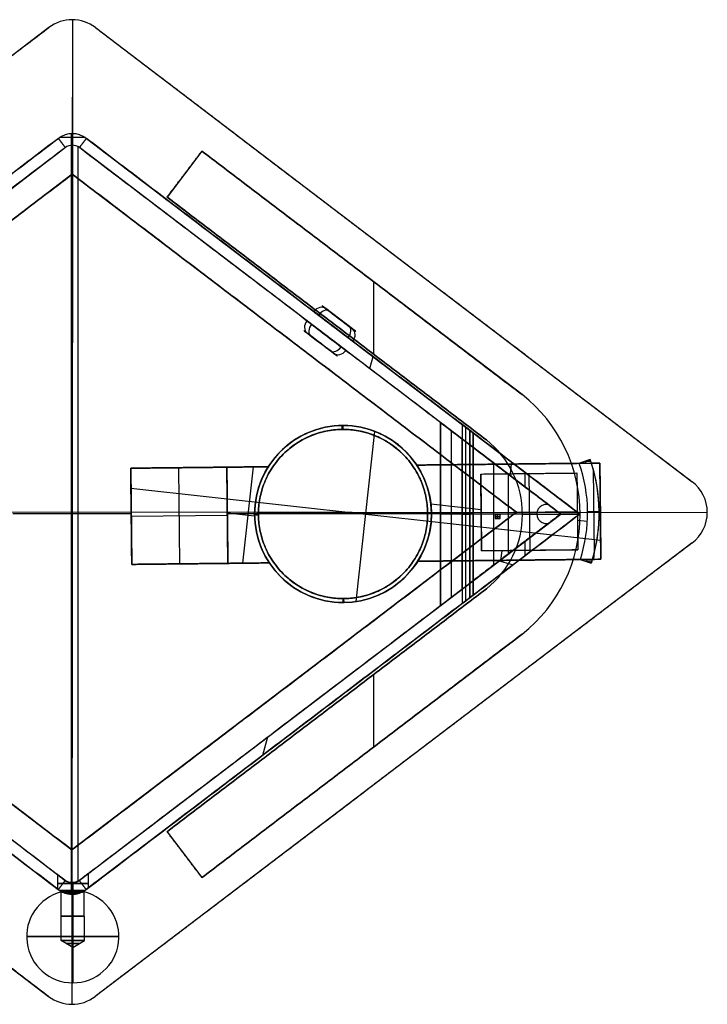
# Model space of a CAD drawing. Header units: millimetres. Extents: x -165 to 165, y -127 to 129.
# Tile 2 of 2: x -14 to 165, y -127 to 129. Entities that reach past the tile are written whole.
import ezdxf

# ---------------------------------------------------------------- set-up
doc = ezdxf.new("R2010")
doc.units = ezdxf.units.MM
doc.header["$MEASUREMENT"] = 0
doc.layers.add('Výchozí', color=7, linetype='Continuous', true_color=0x000000)

msp = doc.modelspace()

# ---------------------------------------------------------------- linework, layer by layer
at = {"layer": 'Výchozí', "color": 9, "true_color": 0xbfbfbf}
for p, q in [((0.21, 128.76, 0.72), (0.03, -127.18, 0.72)), ((0.15, 128.76, 3.72), (0.15, 128.76, 0.72)), ((0.21, 128.76, 3.72), (0.18, 88.59, 3.72)), ((-5.89, 126.73, 2.22), (-161.11, 8.85, 2.22)), ((6.21, 126.72, 2.22), (161.36, 8.66, 2.22)), ((-3.44, 97.91, 153.22), (-131.78, 0.3, 153.22)), ((3.57, 98.1, 8.72), (-3.18, 98.1, 8.72)), ((-0.13, 99.12, 297.72), (-0.13, -98.56, 297.72)), ((0.19, 96.13, 8.72), (0.19, 99.13, 8.72)), ((0.19, 99.13, 8.72), (0.19, 99.13, 297.72)), ((3.83, 97.91, 153.22), (132.14, 0.26, 153.22)), ((-1.62, 95.52, 151.72), (-126.82, 0.3, 151.72)), ((0.19, 96.13, 8.72), (0.19, 96.13, 294.72)), ((1.61, 95.78, 294.72), (1.61, -95.2, 294.72)), ((127.18, 0.26, 151.72), (2.01, 95.52, 151.72)), ((33.89, 94.6, 425.2), (24.81, 82.66, 425.2)), ((117.16, 31.29, 425.2), (33.89, 94.6, 425.2)), ((0.18, 88.6, 6.22), (-115.38, 0.84, 6.22)), ((0.19, 88.59, 8.72), (0.07, -87.02, 8.72)), ((0.18, 88.6, 6.22), (115.65, 0.72, 6.22)), ((29.35, 88.63, 177.7), (29.35, 88.63, 672.7)), ((24.81, 82.66, 425.2), (107.86, 19.52, 425.2)), ((83.78, 67.69, 0.72), (83.78, 67.69, 3.72)), ((75.52, 62.95, 177.7), (75.52, 62.95, 672.7)), ((78.52, 60.67, 177.7), (78.52, 41.83, 177.7)), ((78.52, 60.67, 672.7), (78.52, 41.83, 672.7)), ((73.04, 48.37, 42.05), (66.08, 53.68, 35.39)), ((66.91, 53.04, 43.09), (72.21, 49.01, 34.34)), ((66.34, 51.09, 177.7), (66.34, 51.09, 672.7)), ((67.98, 49.08, 8.72), (67.98, 49.08, 30.72)), ((67.98, 49.08, 46.72), (67.98, 49.08, 297.72)), ((68.2, 42.01, 42.05), (61.23, 47.31, 35.39)), ((67.36, 42.64, 34.34), (62.06, 46.67, 43.09)), ((64.6, 47.89, 294.72), (64.6, 47.89, 46.45)), ((64.6, 47.89, 30.98), (64.6, 47.89, 8.72)), ((57.91, 44.66, 3.72), (57.91, 44.66, 8.72)), ((77.52, 38.05, 8.72), (78.38, 41.17, 8.72)), ((70.34, 22.27, 668.99), (70.33, 23.27, 668.99)), ((70.58, 23.27, 673.99), (70.58, 23.27, 668.99)), ((70.58, 23.27, 673.99), (70.58, 23.27, 676.99)), ((70.58, 22.27, 302.72), (70.58, 23.27, 302.72)), ((70.58, 23.27, 297.72), (70.58, 23.27, 302.72)), ((95.92, -23.51, 175.2), (95.92, 24.05, 175.2)), ((101.57, 23.52, 294.71), (101.57, 19.75, 294.71)), ((70.58, 22.27, 668.99), (70.58, 22.27, 302.72)), ((73.98, -22.48, 676.99), (78.87, 21.72, 676.99)), ((98.74, -21.38, 176.7), (98.74, 21.91, 176.7)), ((101.57, 21.64, 294.7), (101.57, 21.64, 294.72)), ((102.55, -22.25, 294.7), (102.55, 22.78, 294.7)), ((103.55, -21.48, 235.7), (103.55, 22.02, 235.7)), ((104.41, 21.36, 296.22), (104.41, -20.83, 296.22)), ((101.55, -19.24, 235.7), (101.55, 19.77, 235.7)), ((107.86, 19.52, 177.7), (107.86, 19.52, 672.7)), ((89.75, 12.98, 675.49), (137.36, 13.5, 675.49)), ((89.75, 12.98, 676.99), (89.75, 12.98, 673.99)), ((109.82, -12.95, 173.7), (109.82, 13.48, 173.7)), ((113.56, 13.24, 673.99), (113.56, 13.24, 676.99)), ((114.14, 10.74, 673.99), (114.42, 13.25, 673.99)), ((134.86, 14.42, 668.99), (132.02, 13.44, 668.99)), ((132.02, 13.44, 663.99), (132.02, 13.44, 673.99)), ((135.02, 13.94, 673.99), (133.43, 13.93, 673.99)), ((133.44, 13.93, 673.99), (133.44, 13.93, 663.99)), ((133.59, 13.98, 673.99), (133.6, 13.46, 673.99)), ((134.86, 14.42, 663.99), (134.86, 14.42, 673.99)), ((137.63, -11.5, 675.49), (137.36, 13.5, 675.49)), ((40.37, 12.44, 269.73), (15.37, 12.17, 269.73)), ((15.37, 12.17, 487.35), (40.37, 12.44, 487.35)), ((15.37, 12.17, 269.73), (15.64, -12.83, 269.73)), ((15.64, -12.83, 487.35), (15.37, 12.17, 487.35)), ((27.87, 12.3, 244.74), (27.87, 12.3, 294.72)), ((28.14, -12.69, 244.74), (27.87, 12.3, 244.74)), ((33.26, 12.36, 297.72), (33.26, 12.36, 676.99)), ((40.64, -12.56, 485.85), (40.37, 12.44, 485.85)), ((40.64, -12.56, 269.73), (40.37, 12.44, 269.73)), ((44.51, -12.52, 673.99), (47.27, 12.52, 673.99)), ((51.14, 12.56, 673.99), (51.14, 12.56, 676.99)), ((106.39, 10.66, 673.49), (131.39, 10.93, 673.49)), ((106.39, 10.66, 673.49), (106.61, -9.34, 673.49)), ((113.63, -10.05, 176.7), (113.63, 10.57, 176.7)), ((117.84, 11.14, 176.72), (117.84, 7.37, 176.72)), ((118.89, 10.8, 672.99), (119.11, -9.2, 672.99)), ((118.89, 10.8, 672.99), (118.89, 10.8, 673.99)), ((131.39, 10.93, 673.49), (131.61, -9.07, 673.49)), ((135.62, 11.95, 663.99), (135.86, -9.98, 663.99)), ((161.36, 8.66, 0.72), (161.36, 8.66, 3.72)), ((15.42, 7.02, 676.99), (137.58, -6.49, 676.99)), ((93.44, 2.88, 673.99), (106.49, 1.43, 673.99)), ((123.48, 2.76, 176.7), (123.48, 2.76, 173.7)), ((123.71, 2.9, 175.2), (123.71, 2.75, 175.2)), ((123.71, 2.83, 173.7), (123.71, 2.83, 176.7)), ((137.17, 1.19, 673.99), (137.47, 3.82, 673.99)), ((-165.07, 0.9, 0.72), (165.3, 0.68, 0.72)), ((-131.78, 0.3, 153.22), (-3.47, -97.35, 153.22)), ((-126.82, 0.3, 151.72), (-1.65, -94.96, 151.72)), ((-115.38, 0.84, 6.22), (0.09, -87.04, 6.22)), ((-95.87, 0.85, 8.72), (115.62, 0.7, 8.72)), ((15.5, 0.28, 294.72), (-15.33, 0.28, 294.72)), ((15.5, 0.28, 297.72), (-15.33, 0.28, 297.72)), ((115.65, 0.72, 6.22), (0.09, -87.04, 6.22)), ((1.98, -94.96, 151.72), (127.18, 0.26, 151.72)), ((132.14, 0.26, 153.22), (3.8, -97.35, 153.22)), ((40.5, 0.6, 673.99), (47.59, -0.19, 673.99)), ((104.41, 0.28, 294.72), (40.5, 0.28, 294.72)), ((47.58, 0.28, 297.72), (40.5, 0.28, 297.72)), ((47.58, 0.27, 673.99), (47.58, 0.27, 668.99)), ((48.58, 0.27, 302.72), (47.58, 0.27, 302.72)), ((47.58, 0.27, 297.72), (47.58, 0.27, 302.72)), ((47.59, 0.02, 668.99), (48.59, 0.03, 668.99)), ((48.58, 0.27, 668.99), (48.58, 0.27, 302.72)), ((92.58, 0.51, 668.99), (93.58, 0.52, 668.99)), ((93.58, 0.27, 302.72), (92.58, 0.27, 302.72)), ((92.58, 0.27, 668.99), (92.58, 0.27, 302.72)), ((104.41, 0.28, 297.72), (93.58, 0.28, 297.72)), ((93.58, 0.27, 297.72), (93.58, 0.27, 302.72)), ((93.58, 0.27, 673.99), (93.58, 0.27, 668.99)), ((95.92, 0.27, 176.7), (101.55, 0.27, 176.7)), ((95.92, 0.27, 173.7), (120.98, 0.27, 173.7)), ((95.92, 0.27, 173.7), (95.92, 0.27, 176.7)), ((101.55, 0.27, 294.7), (101.55, 0.27, 176.7)), ((101.55, 0.26, 294.7), (103.55, 0.26, 294.7)), ((103.55, 0.27, 294.7), (103.55, 0.27, 176.7)), ((103.55, 0.27, 176.7), (120.98, 0.27, 176.7)), ((104.41, 0.27, 294.72), (104.41, 0.27, 297.72)), ((106.5, 0.66, 672.99), (131.5, 0.93, 672.99)), ((106.5, 0.66, 673.99), (106.5, 0.66, 672.99)), ((110.11, 0.11, 676.99), (110.12, -0.89, 676.99)), ((110.78, -0.88, 677.11), (110.77, 0.12, 677.11)), ((110.77, 0.12, 677.11), (110.77, 0.12, 676.99)), ((111.44, -0.87, 676.99), (111.43, 0.13, 676.99)), ((115.63, 0.71, 3.72), (165.3, 0.68, 3.72)), ((117.24, 0.18, 177.7), (117.24, 0.18, 672.7)), ((132.24, 0.18, 177.7), (117.24, 0.18, 177.7)), ((132.24, 0.18, 672.7), (117.24, 0.18, 672.7)), ((120.98, 0.26, 176.7), (120.98, 0.26, 173.7)), ((132.13, 0.26, 176.72), (127.18, 0.26, 176.72)), ((131.5, 0.93, 672.99), (131.5, 0.93, 673.99)), ((132.24, 0.18, 177.7), (132.24, 0.18, 672.7)), ((134.18, 0.96, 663.99), (137.18, 0.99, 663.99)), ((134.18, 0.53, 663.99), (134.18, 0.53, 673.99)), ((137.18, 0.98, 673.99), (137.5, 0.95, 673.99)), ((137.18, 0.53, 663.99), (137.18, 0.53, 673.99)), ((137.5, 1, 676.99), (137.5, 1, 673.99)), ((165.3, 0.7, 3.72), (165.3, 0.7, 0.72)), ((15.5, -0.33, 244.74), (40.5, -0.06, 244.74)), ((15.5, -0.33, 244.74), (15.5, -0.33, 294.72)), ((15.5, -0.33, 297.72), (15.5, -0.33, 676.99)), ((40.5, -0.06, 297.72), (40.5, -0.06, 673.99)), ((40.5, -0.06, 244.74), (40.5, -0.06, 294.72)), ((110.78, -0.88, 677.11), (110.78, -0.88, 676.99)), ((123.48, -2.24, 176.7), (123.48, -2.24, 173.7)), ((123.71, -2.23, 175.2), (123.71, -2.38, 175.2)), ((123.71, -2.3, 173.7), (123.71, -2.3, 176.7)), ((131.52, -1.33, 673.99), (134.12, -1.62, 673.99)), ((-161.12, -7.07, 2.22), (-5.98, -125.14, 2.22)), ((161.35, -7.26, 2.22), (6.12, -125.15, 2.22)), ((117.84, -6.85, 176.72), (117.84, -10.61, 176.72)), ((161.35, -7.26, 3.72), (161.35, -7.26, 0.72)), ((106.61, -9.34, 673.49), (131.61, -9.07, 673.49)), ((111.65, -11.78, 673.99), (111.93, -9.28, 673.99)), ((119.11, -9.2, 673.99), (119.11, -9.2, 672.99)), ((135.77, -11.52, 673.99), (136, -9.42, 673.99)), ((15.64, -12.83, 269.73), (40.64, -12.56, 269.73)), ((15.64, -12.83, 487.35), (40.64, -12.56, 487.35)), ((28.14, -12.69, 244.74), (28.14, -12.69, 294.72)), ((33.53, -12.64, 676.99), (33.53, -12.64, 297.72)), ((51.41, -12.44, 676.99), (51.41, -12.44, 673.99)), ((90.03, -12.02, 675.49), (137.63, -11.5, 675.49)), ((111.15, -11.93, 8.72), (114.78, -12.94, 8.72)), ((113.83, -11.76, 676.99), (113.83, -11.76, 673.99)), ((135.15, -12.47, 668.99), (132.29, -11.56, 668.99)), ((135.3, -11.98, 673.99), (133.68, -12, 673.99)), ((133.72, -12.01, 663.99), (133.72, -12.01, 673.99)), ((133.87, -11.54, 673.99), (133.87, -12.06, 673.99)), ((107.86, -19.17, 425.2), (24.81, -82.31, 425.2)), ((101.55, -19.24, 294.71), (101.55, -23.01, 294.71)), ((70.58, -22.73, 302.72), (70.58, -21.73, 302.72)), ((70.58, -21.73, 668.99), (70.58, -21.73, 302.72)), ((70.58, -22.73, 673.99), (70.58, -22.73, 668.99)), ((70.58, -22.73, 673.99), (70.58, -22.73, 676.99)), ((70.58, -22.73, 297.72), (70.58, -22.73, 302.72)), ((70.84, -22.73, 668.99), (70.82, -21.73, 668.99)), ((101.55, -21.12, 294.7), (101.55, -21.12, 294.72)), ((33.89, -94.25, 425.2), (117.16, -30.94, 425.2)), ((117.16, -30.94, 672.7), (117.16, -30.94, 177.7)), ((57.87, -43.16, 3.72), (57.87, -43.16, 8.72)), ((78.52, -41.48, 177.7), (78.52, -60.32, 177.7)), ((78.52, -41.48, 672.7), (78.52, -60.32, 672.7)), ((64.58, -47.35, 294.72), (64.58, -47.35, 8.72)), ((67.97, -48.54, 8.72), (67.97, -48.54, 297.72)), ((66.34, -50.74, 177.7), (66.34, -50.74, 672.7)), ((49.68, -62.45, 8.72), (51.01, -57.67, 8.72)), ((75.52, -62.6, 177.7), (75.52, -62.6, 672.7)), ((83.74, -66.21, 0.72), (83.74, -66.21, 3.72)), ((24.81, -82.31, 425.2), (33.89, -94.25, 425.2)), ((0.06, -87.01, 3.72), (0.03, -127.18, 3.72)), ((29.35, -88.28, 177.7), (29.35, -88.28, 672.7)), ((-3.7, -93.4, 88.72), (-3.7, -97.17, 88.72)), ((4.3, -93.2, 88.72), (4.3, -96.97, 88.72)), ((0.17, -95.57, 8.72), (0.17, -95.57, 84.72)), ((0.17, -95.57, 8.72), (0.17, -98.57, 8.72)), ((0.17, -95.57, 92.71), (0.17, -95.57, 294.72)), ((0.3, -95.57, 92.72), (0.3, -98.27, 92.72)), ((0.3, -95.57, 84.72), (0.3, -98.27, 84.72)), ((1.98, -94.96, 8.72), (1.98, -94.96, 85.09)), ((-3.47, -97.35, 87.37), (-3.47, -97.35, 8.72)), ((-3.47, -97.35, 297.72), (-3.47, -97.35, 90.06)), ((-3.21, -97.53, 8.72), (3.54, -97.53, 8.72)), ((-2.69, -110.59, 88.72), (-2.7, -97.97, 88.72)), ((0.17, -98.57, 8.72), (0.17, -98.57, 83.96)), ((0.17, -98.57, 93.47), (0.17, -98.57, 297.72)), ((0.31, -110.59, 91.72), (0.3, -97.97, 91.72)), ((0.31, -110.59, 85.72), (0.3, -97.97, 85.72)), ((3.31, -110.59, 88.72), (3.3, -97.97, 88.72)), ((3.8, -97.35, 8.72), (3.8, -97.35, 86.78)), ((3.8, -97.35, 90.66), (3.8, -97.35, 297.72)), ((0.31, -112.39, 88.72), (-2.69, -110.59, 88.64)), ((0.31, -112.39, 88.72), (0.23, -110.59, 91.72)), ((0.31, -112.39, 88.72), (3.31, -110.59, 88.8)), ((0.31, -112.39, 88.72), (0.39, -110.59, 85.72)), ((-5.98, -125.14, 3.72), (-5.98, -125.14, 0.72)), ((6.12, -125.15, 0.72), (6.12, -125.15, 3.72)), ((0.07, -127.18, 3.72), (0.07, -127.18, 0.72))]:
    msp.add_line(p, q, dxfattribs=at)
at = {"layer": 'Výchozí', "color": 9, "true_color": 0xbfbfbf, "extrusion": (0.605612, 0.79576, 8.52651e-13)}
msp.add_circle((-24.45, 38.72, 82.73), 5.5, dxfattribs=at)
at = {"layer": 'Výchozí', "color": 9, "true_color": 0xbfbfbf}
for centre, radius in [((70.58, 0.27, 671.49), 23), ((70.58, 0.27, 300.22), 23), ((70.58, 0.27, 485.85), 22)]:
    msp.add_circle(centre, radius, dxfattribs=at)
at = {"layer": 'Výchozí', "color": 9, "true_color": 0xbfbfbf, "extrusion": (0.000171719, 1, 1.08002e-12)}
msp.add_circle((-0.32, 88.72, -95.74), 4, dxfattribs=at)
at = {"layer": 'Výchozí', "color": 9, "true_color": 0xbfbfbf, "extrusion": (-0.000195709, 1, 1.08002e-12)}
msp.add_circle((-0.28, 88.72, -104.28), 3, dxfattribs=at)
at = {"layer": 'Výchozí', "color": 9, "true_color": 0xbfbfbf, "extrusion": (0, 1, 0)}
msp.add_circle((-0.31, 88.72, -109.59), 12, dxfattribs=at)
at = {"layer": 'Výchozí', "color": 9, "true_color": 0xbfbfbf, "extrusion": (-0.000195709, 1, 1.06704e-12)}
msp.add_circle((-0.28, 88.72, -111.34), 1.75, dxfattribs=at)
at = {"layer": 'Výchozí', "color": 9, "true_color": 0xbfbfbf}
for centre, radius, start, end in [((0.15, 118.76, 0.72), 10, 52.7296, 127.2139), ((0.15, 118.76, 3.72), 10, 52.7296, 127.2139), ((0.15, 118.76, 2.22), 10, 52.7296, 127.2139), ((0.19, 93.13, 297.72), 6, 52.7271, 127.2545), ((0.19, 93.13, 8.72), 6, 52.7271, 127.2545), ((0.19, 93.13, 153.22), 6, 52.7271, 127.2545), ((0.19, 93.13, 8.72), 3, 52.7271, 127.2545), ((0.19, 93.13, 294.72), 3, 52.7271, 127.2545), ((0.19, 93.13, 151.72), 3, 52.7271, 127.2545), ((92.58, 0.18, 177.7), 39.65, 308.3044, 51.6956), ((92.58, 0.18, 672.7), 39.65, 308.3044, 51.6956), ((92.58, 0.18, 425.2), 39.65, 308.3044, 51.6956), ((70.58, 0.27, 668.99), 23, 90, 180.6249), ((70.58, 0.27, 302.72), 23, 0, 180), ((70.58, 0.27, 297.72), 23, 0, 180), ((70.58, 0.27, 673.99), 23, 90, 147.7001), ((70.58, 0.27, 676.99), 23, 33.5496, 147.7001), ((70.58, 0.27, 675.49), 23, 33.5496, 147.7001), ((70.58, 0.27, 673.99), 23, 33.5496, 90), ((70.58, 0.27, 668.99), 23, 0.6249, 90), ((92.58, 0.18, 177.7), 24.65, 308.3044, 51.6956), ((92.58, 0.18, 672.7), 24.65, 308.3044, 51.6956), ((92.58, 0.18, 425.2), 24.65, 308.3044, 51.6956), ((70.58, 0.27, 673.99), 23, 327.7081, 33.5496), ((94.53, 0.53, 663.99), 39.65, 342.2496, 18.9987), ((94.53, 0.53, 673.99), 39.65, 342.2496, 18.9944), ((94.53, 0.53, 668.99), 39.65, 342.2496, 18.9987), ((94.53, 0.53, 673.99), 42.65, 17.6613, 18.9987), ((94.53, 0.53, 663.99), 42.65, 342.2496, 18.9987), ((94.53, 0.53, 668.99), 42.65, 342.2496, 18.9987), ((94.53, 0.53, 673.99), 42.65, 343.5792, 17.6613), ((70.58, 0.27, 673.99), 23, 147.7001, 213.5416), ((155.3, 0.7, 0.72), 10, 307.2139, 52.7296), ((155.3, 0.7, 3.72), 10, 307.2139, 52.7296), ((155.3, 0.7, 2.22), 10, 307.2139, 52.7296), ((123.48, 0.26, 173.7), 2.5, 84.6802, 275.3198), ((123.48, 0.26, 176.7), 2.5, 84.6802, 275.3198), ((123.48, 0.26, 175.2), 2.5, 84.6802, 275.3198), ((70.58, 0.27, 302.72), 23, 180, 0), ((70.58, 0.27, 297.72), 23, 180, 0), ((70.58, 0.27, 668.99), 23, 180.6249, 0.6249), ((70.58, 0.27, 676.99), 23, 213.5416, 327.7081), ((70.58, 0.27, 673.99), 23, 213.5416, 327.7081), ((70.58, 0.27, 675.49), 23, 213.5416, 327.7081), ((94.53, 0.53, 673.99), 42.65, 342.2496, 343.5792), ((0.17, -92.57, 8.72), 3, 232.7271, 307.2545), ((0.17, -92.57, 294.72), 3, 232.7271, 307.2545), ((0.17, -92.57, 46.97), 3, 232.7271, 307.2545), ((0.17, -92.57, 193.46), 3, 232.7271, 307.2545), ((0.31, -109.59, 88.72), 12, 104.4735, 270), ((0.17, -92.57, 8.72), 6, 232.7271, 307.2545), ((0.17, -92.57, 297.72), 6, 232.7271, 307.2545), ((0.17, -92.57, 48.04), 6, 232.7271, 307.2545), ((0.17, -92.57, 193.89), 6, 232.7271, 307.2545), ((0.31, -109.59, 88.72), 12, 270, 75.5337), ((0.07, -117.18, 0.72), 10, 232.7271, 307.2139), ((0.07, -117.18, 3.72), 10, 232.7271, 307.2139), ((0.07, -117.18, 2.22), 10, 232.7271, 307.2139)]:
    msp.add_arc(centre, radius, start, end, dxfattribs=at)
at = {"layer": 'Výchozí', "color": 9, "true_color": 0xbfbfbf, "extrusion": (0.605612, 0.79576, -2.12467e-11)}
msp.add_arc((-24.45, 38.72, 80.23), 8, 322.7455, 52.7455, dxfattribs=at)
at = {"layer": 'Výchozí', "color": 9, "true_color": 0xbfbfbf, "extrusion": (-0.481718, 0.366611, 0.795954)}
for centre, start, end in [((-80.23, 37.4, 16.01), 180, 270), ((-77.23, 37.4, 16.01), 270, 360), ((-80.23, 48.4, 16.01), 90, 180), ((-77.23, 48.4, 16.01), 360, 90)]:
    msp.add_arc(centre, 2.5, start, end, dxfattribs=at)
at = {"layer": 'Výchozí', "color": 9, "true_color": 0xbfbfbf, "extrusion": (0.605612, 0.79576, 8.62199e-13)}
msp.add_arc((-24.45, 38.72, 82.73), 5.5, 322.7455, 52.7455, dxfattribs=at)
at = {"layer": 'Výchozí', "color": 9, "true_color": 0xbfbfbf, "extrusion": (0.605612, 0.79576, 7.93449e-13)}
msp.add_arc((-24.45, 38.72, 77.23), 8, 322.7455, 52.7455, dxfattribs=at)
at = {"layer": 'Výchozí', "color": 9, "true_color": 0xbfbfbf, "extrusion": (0.605612, 0.79576, 5.46008e-13)}
msp.add_arc((-24.45, 38.72, 80.23), 8, 142.7455, 322.7455, dxfattribs=at)
at = {"layer": 'Výchozí', "color": 9, "true_color": 0xbfbfbf, "extrusion": (0.633389, -0.48204, 0.605356)}
for centre, start, end in [((80.23, 21.51, 42.9), 0, 90), ((77.23, 21.51, 42.9), 90, 180), ((80.23, 10.51, 42.9), 270, 0), ((77.23, 10.51, 42.9), 180, 270)]:
    msp.add_arc(centre, 2.5, start, end, dxfattribs=at)
at = {"layer": 'Výchozí', "color": 9, "true_color": 0xbfbfbf, "extrusion": (0.605612, 0.79576, -2.04403e-11)}
msp.add_arc((-24.45, 38.72, 80.23), 8, 52.7455, 142.7455, dxfattribs=at)
at = {"layer": 'Výchozí', "color": 9, "true_color": 0xbfbfbf, "extrusion": (0.605612, 0.79576, 8.64586e-13)}
msp.add_arc((-24.45, 38.72, 82.73), 5.5, 142.7455, 322.7455, dxfattribs=at)
at = {"layer": 'Výchozí', "color": 9, "true_color": 0xbfbfbf, "extrusion": (0.605612, 0.79576, 8.44824e-13)}
msp.add_arc((-24.45, 38.72, 82.73), 5.5, 52.7455, 142.7455, dxfattribs=at)
at = {"layer": 'Výchozí', "color": 9, "true_color": 0xbfbfbf, "extrusion": (0.605612, 0.79576, 8.59729e-13)}
msp.add_arc((-24.45, 38.72, 77.23), 8, 142.7455, 322.7455, dxfattribs=at)
at = {"layer": 'Výchozí', "color": 9, "true_color": 0xbfbfbf, "extrusion": (0.605612, 0.79576, 7.78266e-13)}
msp.add_arc((-24.45, 38.72, 77.23), 8, 52.7455, 142.7455, dxfattribs=at)
at = {"layer": 'Výchozí', "color": 9, "true_color": 0xbfbfbf, "extrusion": (0.605612, 0.79576, 8.2892e-13)}
msp.add_arc((-24.45, 38.72, 74.73), 5.5, 322.7455, 52.7455, dxfattribs=at)
at = {"layer": 'Výchozí', "color": 9, "true_color": 0xbfbfbf, "extrusion": (0.605612, 0.79576, 8.70692e-13)}
msp.add_arc((-24.45, 38.72, 74.73), 5.5, 142.7455, 322.7455, dxfattribs=at)
at = {"layer": 'Výchozí', "color": 9, "true_color": 0xbfbfbf, "extrusion": (0.605612, 0.79576, 7.83706e-13)}
msp.add_arc((-24.45, 38.72, 74.73), 5.5, 52.7455, 142.7455, dxfattribs=at)
at = {"layer": 'Výchozí', "color": 9, "true_color": 0xbfbfbf, "extrusion": (-5.8711e-06, -2.02216e-06, 1)}
msp.add_arc((94.53, 0.53, 673.99), 39.65, 18.9944, 18.9987, dxfattribs=at)
at = {"layer": 'Výchozí', "color": 9, "true_color": 0xbfbfbf, "extrusion": (-0.010906, 0.999941, 2.70899e-14)}
msp.add_arc((-110.76, 675.31, -1.09), 1.8, 68.4795, 111.5205, dxfattribs=at)
at = {"layer": 'Výchozí', "color": 9, "true_color": 0xbfbfbf, "extrusion": (-0.010906, 0.999941, 0)}
msp.add_arc((-110.76, 675.31, -1.59), 1.8, 68.4795, 111.5205, dxfattribs=at)
at = {"layer": 'Výchozí', "color": 9, "true_color": 0xbfbfbf, "extrusion": (-0.010906, 0.999941, -1.32173e-14)}
msp.add_arc((-110.76, 675.31, -2.09), 1.8, 68.4795, 111.5205, dxfattribs=at)
at = {"layer": 'Výchozí', "color": 9, "true_color": 0xbfbfbf, "extrusion": (-0.000195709, 1, 1.06858e-12)}
msp.add_arc((-0.28, 88.72, -97.97), 3, 268.4792, 0, dxfattribs=at)
at = {"layer": 'Výchozí', "color": 9, "true_color": 0xbfbfbf, "extrusion": (-0.000195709, 1, 1.06726e-12)}
msp.add_arc((-0.28, 88.72, -97.97), 3, 0, 180, dxfattribs=at)
at = {"layer": 'Výchozí', "color": 9, "true_color": 0xbfbfbf, "extrusion": (1, 1.44329e-15, 0)}
for start, end in [(14.4699, 19.4712), (23.3481, 180)]:
    msp.add_arc((-109.59, 88.72, 0.31), 12, start, end, dxfattribs=at)
at = {"layer": 'Výchozí', "color": 9, "true_color": 0xbfbfbf, "extrusion": (1, -1.44329e-15, 0)}
for start, end in [(340.5288, 345.5228), (180, 336.6519)]:
    msp.add_arc((-109.59, 88.72, 0.31), 12, start, end, dxfattribs=at)
at = {"layer": 'Výchozí', "color": 9, "true_color": 0xbfbfbf, "extrusion": (-0.000195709, 1, 9.74876e-13)}
msp.add_arc((-0.28, 88.72, -97.97), 3, 180, 268.4792, dxfattribs=at)
at = {"layer": 'Výchozí', "color": 9, "true_color": 0xbfbfbf, "extrusion": (-0.000195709, 1, 1.06846e-12)}
msp.add_arc((-0.28, 88.72, -110.59), 3, 360, 88.4792, dxfattribs=at)
at = {"layer": 'Výchozí', "color": 9, "true_color": 0xbfbfbf, "extrusion": (-0.000195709, 1, 1.06549e-12)}
msp.add_arc((-0.28, 88.72, -110.59), 3, 268.4792, 360, dxfattribs=at)
at = {"layer": 'Výchozí', "color": 9, "true_color": 0xbfbfbf, "extrusion": (-0.000195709, 1, 1.05409e-12)}
msp.add_arc((-0.28, 88.72, -110.59), 3, 88.4792, 268.4792, dxfattribs=at)
at = {"layer": 'Výchozí', "color": 9, "true_color": 0xbfbfbf}
for points in [[(-161.11, 8.85, 0.72), (-83.5, 67.79, 0.72), (-5.89, 126.73, 0.72)], [(-161.11, 8.85, 3.72), (-83.5, 67.79, 3.72), (-5.89, 126.73, 3.72)], [(-5.89, 126.73, 3.72), (-5.89, 126.73, 2.22), (-5.89, 126.73, 0.72)], [(6.21, 126.72, 0.72), (83.78, 67.69, 0.72), (161.36, 8.66, 0.72)], [(6.21, 126.72, 0.72), (6.21, 126.72, 2.22), (6.21, 126.72, 3.72)], [(6.21, 126.72, 3.72), (83.78, 67.69, 3.72), (161.36, 8.66, 3.72)], [(-131.78, 0.3, 8.72), (-67.61, 49.11, 8.72), (-3.44, 97.91, 8.72)], [(-3.44, 97.91, 297.72), (-54.06, 59.41, 297.72), (-104.68, 20.91, 297.72)], [(-1.62, 95.52, 8.72), (-2.53, 96.72, 8.72), (-3.44, 97.91, 8.72)], [(-3.44, 97.91, 297.72), (-3.44, 97.91, 153.22), (-3.44, 97.91, 8.72)], [(3.83, 97.91, 8.72), (2.92, 96.71, 8.72), (2.01, 95.52, 8.72)], [(3.83, 97.91, 8.72), (67.98, 49.08, 8.72), (132.14, 0.26, 8.72)], [(3.83, 97.91, 8.72), (3.83, 97.91, 153.22), (3.83, 97.91, 297.72)], [(104.41, 21.36, 297.72), (54.12, 59.63, 297.72), (3.83, 97.91, 297.72)], [(-1.62, 95.52, 8.72), (-64.22, 47.91, 8.72), (-126.82, 0.3, 8.72)], [(-1.62, 95.52, 294.72), (-51.4, 57.66, 294.72), (-101.19, 19.8, 294.72)], [(-1.62, 95.52, 294.72), (-1.62, 95.52, 151.72), (-1.62, 95.52, 8.72)], [(101.57, 19.75, 294.72), (51.79, 57.64, 294.72), (2.01, 95.52, 294.72)], [(2.01, 95.52, 8.72), (2.01, 95.52, 151.72), (2.01, 95.52, 294.72)], [(127.18, 0.26, 8.72), (64.6, 47.89, 8.72), (2.01, 95.52, 8.72)], [(24.81, 82.66, 177.7), (29.35, 88.63, 177.7), (33.89, 94.6, 177.7)], [(24.81, 82.66, 672.7), (29.35, 88.63, 672.7), (33.89, 94.6, 672.7)], [(117.16, 31.29, 177.7), (75.52, 62.95, 177.7), (33.89, 94.6, 177.7)], [(33.89, 94.6, 177.7), (33.89, 94.6, 425.2), (33.89, 94.6, 672.7)], [(33.89, 94.6, 672.7), (75.52, 62.95, 672.7), (117.16, 31.29, 672.7)], [(0.18, 88.6, 3.72), (-57.6, 44.72, 3.72), (-115.38, 0.84, 3.72)], [(-115.38, 0.84, 8.72), (-57.6, 44.72, 8.72), (0.18, 88.6, 8.72)], [(115.65, 0.72, 3.72), (57.91, 44.66, 3.72), (0.18, 88.6, 3.72)], [(0.18, 88.6, 8.72), (57.91, 44.66, 8.72), (115.65, 0.72, 8.72)], [(0.18, 88.6, 8.72), (0.18, 88.6, 6.22), (0.18, 88.6, 3.72)], [(24.81, 82.66, 177.7), (66.34, 51.09, 177.7), (107.86, 19.52, 177.7)], [(107.86, 19.52, 672.7), (66.34, 51.09, 672.7), (24.81, 82.66, 672.7)], [(24.81, 82.66, 672.7), (24.81, 82.66, 425.2), (24.81, 82.66, 177.7)], [(117.16, 31.29, 672.7), (117.16, 31.29, 425.2), (117.16, 31.29, 177.7)], [(95.92, 24.05, 176.7), (95.92, 0.27, 176.7), (95.92, -23.51, 176.7)], [(95.92, 24.05, 173.7), (109.82, 13.48, 173.7), (123.71, 2.9, 173.7)], [(95.92, 24.05, 176.7), (95.92, 24.05, 175.2), (95.92, 24.05, 173.7)], [(101.55, 19.77, 176.7), (98.74, 21.91, 176.7), (95.92, 24.05, 176.7)], [(95.92, 24.05, 173.7), (95.92, 0.27, 173.7), (95.92, -23.51, 173.7)], [(101.57, 23.52, 294.72), (101.57, 21.64, 294.72), (101.57, 19.75, 294.72)], [(101.57, 23.52, 294.7), (101.57, 21.64, 294.7), (101.57, 19.75, 294.7)], [(101.57, 23.52, 294.72), (101.57, 23.52, 294.71), (101.57, 23.52, 294.7)], [(104.41, 21.36, 294.72), (102.99, 22.44, 294.72), (101.57, 23.52, 294.72)], [(103.55, 22.02, 294.7), (102.56, 22.77, 294.7), (101.57, 23.52, 294.7)], [(103.55, 18.25, 176.72), (103.55, 20.13, 176.72), (103.55, 22.02, 176.72)], [(103.55, 22.02, 176.72), (103.55, 22.02, 235.71), (103.55, 22.02, 294.7)], [(103.55, 22.02, 294.7), (103.55, 0.27, 294.7), (103.55, -21.48, 294.7)], [(132.14, 0.26, 176.72), (117.84, 11.14, 176.72), (103.55, 22.02, 176.72)], [(104.41, -20.83, 294.72), (104.41, 0.27, 294.72), (104.41, 21.36, 294.72)], [(104.41, -20.83, 297.72), (104.41, 0.27, 297.72), (104.41, 21.36, 297.72)], [(104.41, 21.36, 294.72), (104.41, 21.36, 296.22), (104.41, 21.36, 297.72)], [(101.55, 19.77, 294.7), (101.55, 0.27, 294.7), (101.55, -19.24, 294.7)], [(101.55, 19.77, 176.7), (101.55, 19.77, 235.7), (101.55, 19.77, 294.7)], [(101.55, -19.24, 176.7), (101.55, 0.27, 176.7), (101.55, 19.77, 176.7)], [(101.57, 19.75, 294.7), (101.56, 19.76, 294.7), (101.55, 19.77, 294.7)], [(101.57, 19.75, 294.72), (101.57, 19.75, 294.71), (101.57, 19.75, 294.7)], [(103.55, -17.72, 176.7), (103.55, 0.27, 176.7), (103.55, 18.25, 176.7)], [(103.55, 18.25, 176.7), (103.55, 18.25, 176.71), (103.55, 18.25, 176.72)], [(123.71, 2.9, 176.7), (113.63, 10.57, 176.7), (103.55, 18.25, 176.7)], [(103.55, 18.25, 176.72), (115.36, 9.25, 176.72), (127.18, 0.26, 176.72)], [(89.75, 12.98, 676.99), (113.56, 13.24, 676.99), (137.36, 13.5, 676.99)], [(132.02, 13.44, 673.99), (110.89, 13.21, 673.99), (89.75, 12.98, 673.99)], [(134.86, 14.42, 673.99), (133.44, 13.93, 673.99), (132.02, 13.44, 673.99)], [(132.02, 13.44, 663.99), (133.44, 13.93, 663.99), (134.86, 14.42, 663.99)], [(132.02, 13.44, 673.99), (133.6, 13.46, 673.99), (135.17, 13.47, 673.99)], [(137.36, 13.5, 673.99), (136.26, 13.49, 673.99), (135.17, 13.47, 673.99)], [(137.36, 13.5, 676.99), (137.36, 13.5, 675.49), (137.36, 13.5, 673.99)], [(137.36, 13.5, 676.99), (137.5, 1, 676.99), (137.63, -11.5, 676.99)], [(137.63, -11.5, 673.99), (137.5, 1, 673.99), (137.36, 13.5, 673.99)], [(15.37, 12.17, 676.99), (33.26, 12.36, 676.99), (51.14, 12.56, 676.99)], [(15.37, 12.17, 294.72), (27.87, 12.3, 294.72), (40.37, 12.44, 294.72)], [(40.37, 12.44, 244.74), (27.87, 12.3, 244.74), (15.37, 12.17, 244.74)], [(15.37, 12.17, 297.72), (27.87, 12.3, 297.72), (40.37, 12.44, 297.72)], [(15.64, -12.83, 294.72), (15.5, -0.33, 294.72), (15.37, 12.17, 294.72)], [(15.37, 12.17, 294.72), (15.37, 12.17, 269.73), (15.37, 12.17, 244.74)], [(15.37, 12.17, 244.74), (15.5, -0.33, 244.74), (15.64, -12.83, 244.74)], [(15.64, -12.83, 676.99), (15.5, -0.33, 676.99), (15.37, 12.17, 676.99)], [(15.37, 12.17, 676.99), (15.37, 12.17, 487.35), (15.37, 12.17, 297.72)], [(15.37, 12.17, 297.72), (15.5, -0.33, 297.72), (15.64, -12.83, 297.72)], [(51.14, 12.56, 673.99), (45.75, 12.5, 673.99), (40.37, 12.44, 673.99)], [(40.64, -12.56, 297.72), (40.5, -0.06, 297.72), (40.37, 12.44, 297.72)], [(40.37, 12.44, 297.72), (40.37, 12.44, 485.85), (40.37, 12.44, 673.99)], [(40.37, 12.44, 673.99), (40.5, -0.06, 673.99), (40.64, -12.56, 673.99)], [(40.37, 12.44, 294.72), (40.37, 12.44, 269.73), (40.37, 12.44, 244.74)], [(40.64, -12.56, 244.74), (40.5, -0.06, 244.74), (40.37, 12.44, 244.74)], [(40.37, 12.44, 294.72), (40.5, -0.06, 294.72), (40.64, -12.56, 294.72)], [(106.39, 10.66, 672.99), (118.89, 10.8, 672.99), (131.39, 10.93, 672.99)], [(106.39, 10.66, 673.99), (118.89, 10.8, 673.99), (131.39, 10.93, 673.99)], [(106.61, -9.34, 672.99), (106.5, 0.66, 672.99), (106.39, 10.66, 672.99)], [(106.61, -9.34, 673.99), (106.5, 0.66, 673.99), (106.39, 10.66, 673.99)], [(106.39, 10.66, 673.99), (106.39, 10.66, 673.49), (106.39, 10.66, 672.99)], [(131.39, 10.93, 672.99), (131.5, 0.93, 672.99), (131.61, -9.07, 672.99)], [(131.39, 10.93, 672.99), (131.39, 10.93, 673.49), (131.39, 10.93, 673.99)], [(131.39, 10.93, 673.99), (131.5, 0.93, 673.99), (131.61, -9.07, 673.99)], [(123.71, 2.9, 173.7), (123.71, 2.9, 175.2), (123.71, 2.9, 176.7)], [(123.71, 2.75, 173.7), (123.71, 2.83, 173.7), (123.71, 2.9, 173.7)], [(123.71, 2.75, 176.7), (123.71, 2.83, 176.7), (123.71, 2.9, 176.7)], [(123.71, 2.75, 173.7), (123.71, 2.75, 175.2), (123.71, 2.75, 176.7)], [(-131.78, 0.3, 8.72), (-67.62, -48.52, 8.72), (-3.47, -97.35, 8.72)], [(-126.82, 0.3, 8.72), (-64.24, -47.33, 8.72), (-1.65, -94.96, 8.72)], [(-115.38, 0.84, 3.72), (-57.64, -43.1, 3.72), (0.09, -87.04, 3.72)], [(0.09, -87.04, 8.72), (-57.64, -43.1, 8.72), (-115.38, 0.84, 8.72)], [(0.09, -87.04, 3.72), (57.87, -43.16, 3.72), (115.65, 0.72, 3.72)], [(115.65, 0.72, 8.72), (57.87, -43.16, 8.72), (0.09, -87.04, 8.72)], [(1.98, -94.96, 8.72), (64.58, -47.35, 8.72), (127.18, 0.26, 8.72)], [(3.8, -97.35, 8.72), (67.97, -48.54, 8.72), (132.14, 0.26, 8.72)], [(132.14, 0.26, 176.72), (117.84, -10.61, 176.72), (103.55, -21.48, 176.72)], [(127.18, 0.26, 176.72), (115.36, -8.73, 176.72), (103.55, -17.72, 176.72)], [(111.43, 0.13, 676.99), (110.77, 0.12, 676.99), (110.11, 0.11, 676.99)], [(115.65, 0.72, 8.72), (115.65, 0.72, 6.22), (115.65, 0.72, 3.72)], [(127.18, 0.26, 176.72), (127.18, 0.26, 92.72), (127.18, 0.26, 8.72)], [(132.14, 0.26, 8.72), (132.14, 0.26, 92.72), (132.14, 0.26, 176.72)], [(95.92, -23.51, 173.7), (109.82, -12.95, 173.7), (123.71, -2.38, 173.7)], [(103.55, -17.72, 176.7), (113.63, -10.05, 176.7), (123.71, -2.38, 176.7)], [(111.44, -0.87, 676.99), (110.78, -0.88, 676.99), (110.12, -0.89, 676.99)], [(123.71, -2.38, 173.7), (123.71, -2.3, 173.7), (123.71, -2.23, 173.7)], [(123.71, -2.38, 176.7), (123.71, -2.3, 176.7), (123.71, -2.23, 176.7)], [(123.71, -2.23, 176.7), (123.71, -2.23, 175.2), (123.71, -2.23, 173.7)], [(123.71, -2.38, 173.7), (123.71, -2.38, 175.2), (123.71, -2.38, 176.7)], [(-5.98, -125.14, 0.72), (-83.55, -66.11, 0.72), (-161.12, -7.07, 0.72)], [(-5.98, -125.14, 3.72), (-83.55, -66.11, 3.72), (-161.12, -7.07, 3.72)], [(161.35, -7.26, 3.72), (83.74, -66.21, 3.72), (6.12, -125.15, 3.72)], [(161.35, -7.26, 0.72), (83.74, -66.21, 0.72), (6.12, -125.15, 0.72)], [(131.61, -9.07, 672.99), (119.11, -9.2, 672.99), (106.61, -9.34, 672.99)], [(131.61, -9.07, 673.99), (119.11, -9.2, 673.99), (106.61, -9.34, 673.99)], [(106.61, -9.34, 672.99), (106.61, -9.34, 673.49), (106.61, -9.34, 673.99)], [(131.61, -9.07, 672.99), (131.61, -9.07, 673.49), (131.61, -9.07, 673.99)], [(51.41, -12.44, 676.99), (33.53, -12.64, 676.99), (15.64, -12.83, 676.99)], [(15.64, -12.83, 244.74), (28.14, -12.69, 244.74), (40.64, -12.56, 244.74)], [(40.64, -12.56, 294.72), (28.14, -12.69, 294.72), (15.64, -12.83, 294.72)], [(15.64, -12.83, 297.72), (28.14, -12.69, 297.72), (40.64, -12.56, 297.72)], [(40.64, -12.56, 673.99), (46.03, -12.5, 673.99), (51.41, -12.44, 673.99)], [(40.64, -12.56, 673.99), (40.64, -12.56, 485.85), (40.64, -12.56, 297.72)], [(40.64, -12.56, 244.74), (40.64, -12.56, 269.73), (40.64, -12.56, 294.72)], [(137.63, -11.5, 676.99), (113.83, -11.76, 676.99), (90.03, -12.02, 676.99)], [(90.03, -12.02, 673.99), (111.16, -11.79, 673.99), (132.3, -11.56, 673.99)], [(90.03, -12.02, 676.99), (90.03, -12.02, 675.49), (90.03, -12.02, 673.99)], [(132.29, -11.56, 673.99), (132.29, -11.56, 668.99), (132.29, -11.56, 663.99)], [(132.29, -11.56, 663.99), (133.72, -12.01, 663.99), (135.15, -12.47, 663.99)], [(132.3, -11.56, 673.99), (132.3, -11.56, 673.99), (132.29, -11.56, 673.99)], [(135.44, -11.52, 673.99), (133.87, -11.54, 673.99), (132.3, -11.56, 673.99)], [(132.3, -11.56, 673.99), (133.73, -12.01, 673.99), (135.15, -12.47, 673.99)], [(135.15, -12.47, 663.99), (135.15, -12.47, 668.99), (135.15, -12.47, 673.99)], [(135.44, -11.52, 673.99), (136.54, -11.51, 673.99), (137.63, -11.5, 673.99)], [(137.63, -11.5, 676.99), (137.63, -11.5, 675.49), (137.63, -11.5, 673.99)], [(15.64, -12.83, 244.74), (15.64, -12.83, 269.73), (15.64, -12.83, 294.72)], [(15.64, -12.83, 676.99), (15.64, -12.83, 487.35), (15.64, -12.83, 297.72)], [(103.55, -21.48, 176.72), (103.55, -19.6, 176.72), (103.55, -17.72, 176.72)], [(103.55, -17.72, 176.72), (103.55, -17.72, 176.71), (103.55, -17.72, 176.7)], [(-3.47, -97.35, 297.72), (-54.07, -58.83, 297.72), (-104.68, -20.32, 297.72)], [(-101.19, -19.21, 294.72), (-51.42, -57.08, 294.72), (-1.65, -94.96, 294.72)], [(1.98, -94.96, 294.72), (51.76, -57.1, 294.72), (101.55, -19.24, 294.72)], [(107.86, -19.17, 177.7), (66.34, -50.74, 177.7), (24.81, -82.31, 177.7)], [(24.81, -82.31, 672.7), (66.34, -50.74, 672.7), (107.86, -19.17, 672.7)], [(95.92, -23.51, 176.7), (98.74, -21.38, 176.7), (101.55, -19.24, 176.7)], [(101.55, -19.24, 294.72), (101.55, -21.12, 294.72), (101.55, -23.01, 294.72)], [(101.55, -19.24, 294.7), (101.55, -19.24, 235.7), (101.55, -19.24, 176.7)], [(101.55, -19.24, 294.7), (101.55, -21.12, 294.7), (101.55, -23.01, 294.7)], [(101.55, -19.24, 294.7), (101.55, -19.24, 294.71), (101.55, -19.24, 294.72)], [(107.86, -19.17, 672.7), (107.86, -19.17, 425.2), (107.86, -19.17, 177.7)], [(104.41, -20.83, 297.72), (54.1, -59.09, 297.72), (3.8, -97.35, 297.72)], [(101.55, -23.01, 294.72), (102.98, -21.92, 294.72), (104.41, -20.83, 294.72)], [(101.55, -23.01, 294.7), (102.55, -22.25, 294.7), (103.55, -21.48, 294.7)], [(101.55, -23.01, 294.7), (101.55, -23.01, 294.71), (101.55, -23.01, 294.72)], [(103.55, -21.48, 294.7), (103.55, -21.48, 235.71), (103.55, -21.48, 176.72)], [(104.41, -20.83, 294.72), (104.41, -20.83, 296.22), (104.41, -20.83, 297.72)], [(95.92, -23.51, 173.7), (95.92, -23.51, 175.2), (95.92, -23.51, 176.7)], [(33.89, -94.25, 177.7), (75.52, -62.6, 177.7), (117.16, -30.94, 177.7)], [(117.16, -30.94, 672.7), (75.52, -62.6, 672.7), (33.89, -94.25, 672.7)], [(24.81, -82.31, 177.7), (29.35, -88.28, 177.7), (33.89, -94.25, 177.7)], [(33.89, -94.25, 672.7), (29.35, -88.28, 672.7), (24.81, -82.31, 672.7)], [(24.81, -82.31, 672.7), (24.81, -82.31, 425.2), (24.81, -82.31, 177.7)], [(0.09, -87.04, 8.72), (0.09, -87.04, 6.22), (0.09, -87.04, 3.72)], [(33.89, -94.25, 672.7), (33.89, -94.25, 425.2), (33.89, -94.25, 177.7)], [(-1.65, -94.96, 8.72), (-2.56, -96.15, 8.72), (-3.47, -97.35, 8.72)], [(-1.65, -94.96, 92.21), (-1.65, -94.96, 193.46), (-1.65, -94.96, 294.72)], [(-1.65, -94.96, 8.72), (-1.65, -94.96, 46.97), (-1.65, -94.96, 85.22)], [(3.8, -97.35, 8.72), (2.89, -96.15, 8.72), (1.98, -94.96, 8.72)], [(1.98, -94.96, 294.72), (1.98, -94.96, 193.53), (1.98, -94.96, 92.35)]]:
    msp.add_open_spline(points, degree=2, dxfattribs=at)
for points, weights, knots in [([(48.58, 0.27, 668.99), (48.58, 22.27, 668.99), (70.58, 22.27, 668.99), (92.58, 22.27, 668.99), (92.58, 0.27, 668.99)], [1, 0.707106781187, 1, 0.707106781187, 1], [0, 0, 0, 34.557519, 34.557519, 69.115038, 69.115038, 69.115038]), ([(92.58, 0.27, 302.72), (92.58, 22.27, 302.72), (70.58, 22.27, 302.72), (48.58, 22.27, 302.72), (48.58, 0.27, 302.72)], [1, 0.707106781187, 1, 0.707106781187, 1], [69.115038, 69.115038, 69.115038, 103.672558, 103.672558, 138.230077, 138.230077, 138.230077]), ([(92.58, 0.27, 668.99), (92.58, -21.73, 668.99), (70.58, -21.73, 668.99), (48.58, -21.73, 668.99), (48.58, 0.27, 668.99)], [1, 0.707106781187, 1, 0.707106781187, 1], [69.115038, 69.115038, 69.115038, 103.672558, 103.672558, 138.230077, 138.230077, 138.230077]), ([(48.58, 0.27, 302.72), (48.58, -21.73, 302.72), (70.58, -21.73, 302.72), (92.58, -21.73, 302.72), (92.58, 0.27, 302.72)], [1, 0.707106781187, 1, 0.707106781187, 1], [0, 0, 0, 34.557519, 34.557519, 69.115038, 69.115038, 69.115038]), ([(-1.65, -94.96, 92.21), (-3.7, -93.4, 91.06), (-3.7, -93.4, 88.72), (-3.7, -93.4, 86.37), (-1.65, -94.96, 85.22)], [0.870017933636, 0.804449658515, 1, 0.804449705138, 0.870017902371], [9.445014, 9.445014, 9.445014, 14.177984, 14.177984, 18.910953, 18.910953, 18.910953]), ([(-3.47, -97.35, 87.37), (-3.7, -97.17, 88.02), (-3.7, -97.17, 88.72), (-3.7, -97.17, 89.41), (-3.47, -97.35, 90.06)], [0.896719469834, 0.933061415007, 1, 0.933061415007, 0.896719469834], [12.557846, 12.557846, 12.557846, 14.177984, 14.177984, 15.798121, 15.798121, 15.798121])]:
    msp.add_rational_spline(points, weights, degree=2, knots=knots, dxfattribs=at)
for points, weights in [([(4.3, -93.2, 88.72), (4.3, -93.2, 91.27), (1.98, -94.96, 92.35)], [1, 0.790802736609, 0.88044130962]), ([(1.98, -94.96, 85.09), (4.3, -93.2, 86.16), (4.3, -93.2, 88.72)], [0.880441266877, 0.790802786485, 1]), ([(3.8, -97.35, 90.66), (4.3, -96.97, 89.75), (4.3, -96.97, 88.72)], [0.870432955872, 0.903272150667, 1]), ([(4.3, -96.97, 88.72), (4.3, -96.97, 87.68), (3.8, -97.35, 86.78)], [1, 0.903272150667, 0.870432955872])]:
    msp.add_rational_spline(points, weights, degree=2, dxfattribs=at)
for points, knots in [([(-1.65, -94.96, 85.22), (-1.45, -95.11, 85.12), (-1.24, -95.24, 85.01), (-0.67, -95.47, 84.83), (-0.36, -95.55, 84.75), (0.45, -95.58, 84.7), (0.87, -95.51, 84.75), (1.52, -95.27, 84.89), (1.76, -95.13, 84.99), (1.98, -94.96, 85.09)], [0.2885887, 0.2885887, 0.2885887, 0.2885887, 0.386997, 0.386997, 0.4872147, 0.4872147, 0.5804817, 0.5804817, 0.6760437, 0.6760437, 0.6760437, 0.6760437]), ([(1.98, -94.96, 92.35), (1.76, -95.13, 92.45), (1.52, -95.27, 92.54), (0.87, -95.51, 92.69), (0.45, -95.58, 92.73), (-0.36, -95.55, 92.69), (-0.67, -95.47, 92.61), (-1.24, -95.24, 92.42), (-1.45, -95.11, 92.32), (-1.65, -94.96, 92.21)], [1.2393792, 1.2393792, 1.2393792, 1.2393792, 1.3349383, 1.3349383, 1.4282178, 1.4282178, 1.5284267, 1.5284267, 1.6268342, 1.6268342, 1.6268342, 1.6268342]), ([(-1.7, -98.27, 85.25), (-2, -98.18, 85.42), (-2.22, -98.08, 85.6), (-2.6, -97.9, 85.95), (-2.75, -97.81, 86.13), (-3.16, -97.58, 86.66), (-3.34, -97.44, 87.01), (-3.47, -97.35, 87.37)], [0.8350763, 0.8350763, 0.8350763, 0.8350763, 0.9064544, 0.9064544, 0.9778329, 0.9778329, 1.1207534, 1.1207534, 1.1207534, 1.1207534]), ([(-3.47, -97.35, 90.06), (-3.34, -97.44, 90.42), (-3.16, -97.58, 90.78), (-2.75, -97.81, 91.31), (-2.6, -97.9, 91.48), (-2.22, -98.08, 91.84), (-2, -98.18, 92.01), (-1.7, -98.27, 92.18)], [1.3910469, 1.3910469, 1.3910469, 1.3910469, 1.5339408, 1.5339408, 1.6053313, 1.6053313, 1.6767106, 1.6767106, 1.6767106, 1.6767106]), ([(-1.7, -98.27, 85.25), (-1.51, -98.34, 84.94), (-1.26, -98.41, 84.63), (-0.64, -98.52, 84.15), (-0.27, -98.57, 83.98), (0.52, -98.57, 83.94), (0.91, -98.53, 84.07), (1.56, -98.42, 84.5), (1.83, -98.34, 84.8), (2.04, -98.27, 85.11)], [-0.827163, -0.827163, -0.827163, -0.827163, -0.712164, -0.712164, -0.5976632, -0.5976632, -0.4828493, -0.4828493, -0.3673493, -0.3673493, -0.3673493, -0.3673493]), ([(2.04, -98.27, 92.32), (1.83, -98.34, 92.63), (1.56, -98.42, 92.93), (0.91, -98.53, 93.36), (0.52, -98.57, 93.49), (-0.27, -98.57, 93.45), (-0.64, -98.52, 93.29), (-1.26, -98.41, 92.81), (-1.51, -98.34, 92.5), (-1.7, -98.27, 92.18)], [-1.9886556, -1.9886556, -1.9886556, -1.9886556, -1.8732, -1.8732, -1.7583462, -1.7583462, -1.643866, -1.643866, -1.5288419, -1.5288419, -1.5288419, -1.5288419]), ([(2.04, -98.27, 85.11), (1.45, -98.27, 84.83), (0.8, -98.27, 84.7), (-0.49, -98.27, 84.74), (-1.14, -98.27, 84.93), (-1.7, -98.27, 85.25)], [-1.9800788, -1.9800788, -1.9800788, -1.9800788, -1.7941933, -1.7941933, -1.6083078, -1.6083078, -1.6083078, -1.6083078]), ([(-1.7, -98.27, 92.18), (-1.14, -98.27, 92.51), (-0.49, -98.27, 92.69), (0.8, -98.27, 92.74), (1.45, -98.27, 92.6), (2.04, -98.27, 92.32)], [-3.2132825, -3.2132825, -3.2132825, -3.2132825, -3.027397, -3.027397, -2.8415115, -2.8415115, -2.8415115, -2.8415115]), ([(3.8, -97.35, 86.78), (3.64, -97.47, 86.5), (3.45, -97.6, 86.22), (3.04, -97.84, 85.8), (2.89, -97.92, 85.66), (2.52, -98.09, 85.38), (2.31, -98.18, 85.25), (2.04, -98.27, 85.11)], [0.2013016, 0.2013016, 0.2013016, 0.2013016, 0.328096, 0.328096, 0.3914427, 0.3914427, 0.4547891, 0.4547891, 0.4547891, 0.4547891]), ([(2.04, -98.27, 92.32), (2.31, -98.18, 92.19), (2.52, -98.09, 92.05), (2.89, -97.92, 91.77), (3.04, -97.84, 91.64), (3.45, -97.6, 91.22), (3.64, -97.47, 90.94), (3.8, -97.35, 90.66)], [2.0569981, 2.0569981, 2.0569981, 2.0569981, 2.1203399, 2.1203399, 2.1836741, 2.1836741, 2.3104855, 2.3104855, 2.3104855, 2.3104855])]:
    msp.add_open_spline(points, degree=3, knots=knots, dxfattribs=at)

doc.saveas('drawing.dxf')
